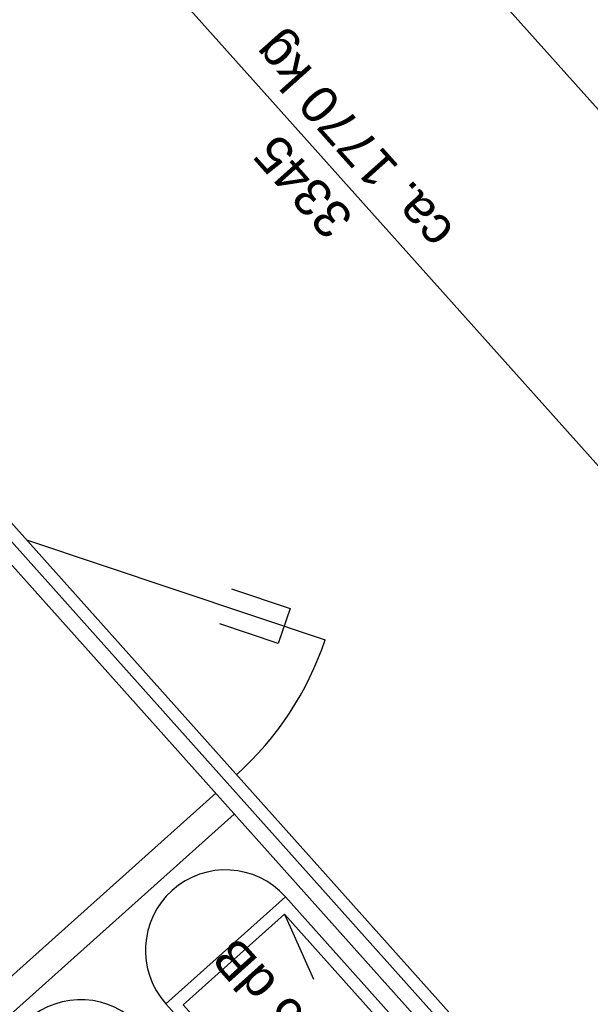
# Model space of a CAD drawing. Header units: millimetres. Extents: x -5775 to 72913, y -36825 to 83180.
# Tile 21 of 48: x 64551 to 65475, y 43064 to 44658. Entities that reach past the tile are written whole.
import ezdxf
from ezdxf.enums import TextEntityAlignment as Align

# ---------------------------------------------------------------- set-up
doc = ezdxf.new("R2010")
doc.units = ezdxf.units.MM
doc.header["$LTSCALE"] = 0.3
doc.layers.add('RLT 2', color=253, linetype='Continuous')
doc.styles.add('Arial', font='arial.ttf', dxfattribs={"width": 0.95, "height": 1.8})
doc.styles.add('ROMANS8', font='arial.ttf')

# ---------------------------------------------------------------- blocks, each defined once
blk = doc.blocks.new('RLT2')
at = {"layer": 'RLT 2', "ltscale": 10}
for p, q in [((107992.3, -111500), (103833.2, -106852.2)), ((106135, -110001.8), (104016.5, -107634.3)), ((104586.9, -109426.5), (105070.6, -109588.1)), ((104893.5, -109836.6), (104189.3, -110466.7)), ((104923.5, -109870.1), (104219.3, -110500.3))]:
    blk.add_line(p, q, dxfattribs=at)
for points in [[(105602.3, -110591.2), (104860.8, -111254.7), (104832.6, -111253.1), (102628.7, -108790.2), (102630.2, -108762), (103371.7, -108098.5), (103400, -108100), (105603.9, -110562.9), (105602.3, -110591.2)], [(105602.3, -110591.2), (103371.7, -108098.5)], [(105553.7, -110574.3), (104849.4, -111204.5), (102678.9, -108778.8), (103383.1, -108148.7), (105553.7, -110574.3)], [(105519.8, -110577.8), (105006.4, -110004), (104812.6, -110177.3), (105326.1, -110751.1), (105519.8, -110577.8)], [(105491.6, -110576.2), (105004.8, -110032.2), (104840.8, -110178.9), (105327.6, -110722.9), (105491.6, -110576.2)], [(105004.8, -110032.2), (105051.9, -110137.3)]]:
    blk.add_lwpolyline(points, dxfattribs=at)
at = {"layer": 'RLT 2'}
blk.add_lwpolyline([(104919.1, -109505.5), (105013.8, -109537.4), (104994.7, -109594.3), (104899.9, -109562.4)], dxfattribs=at)
at = {"layer": 'RLT 2', "ltscale": 10}
for centre, radius, start, end in [((104586.9, -109426.5), 510, 311.8233, 341.5232), ((104909.5, -110090.6), 130, 41.8233, 221.8233), ((104674.7, -110300.7), 130, 41.8233, 221.8233)]:
    blk.add_arc(centre, radius, start, end, dxfattribs=at)
at = {"layer": 'RLT 2', "ltscale": 10, "style": 'Arial'}
blk.add_text('Schalldämpfer 26 dB', height=60, rotation=131.8233, dxfattribs=at).set_placement((105164.5, -110375.7), align=Align.MIDDLE_CENTER)
at = {"layer": 'RLT 2', "ltscale": 10, "char_height": 60, "attachment_point": 5, "rotation": 131.8232, "style": 'ROMANS8'}
for s, insert in [('\\A1;ca. 1770 kg', (105122.6, -108776.1)), ('\\A1;3345', (105035, -108854.5))]:
    blk.add_mtext(s, dxfattribs=dict(at, insert=insert))
at = {"layer": 'RLT 2', "ltscale": 10, "style": 'Arial'}
blk.add_attdef('TYP', text='', height=40, rotation=131.8233, dxfattribs=at).set_placement((102394.9, -109301.3), align=Align.MIDDLE_CENTER)

msp = doc.modelspace()

# ---------------------------------------------------------------- block references
at = {"layer": 'RLT 2'}
msp.add_blockref('RLT2', (-40025, 153242.2, -91039), dxfattribs=at)

doc.saveas('drawing.dxf')
